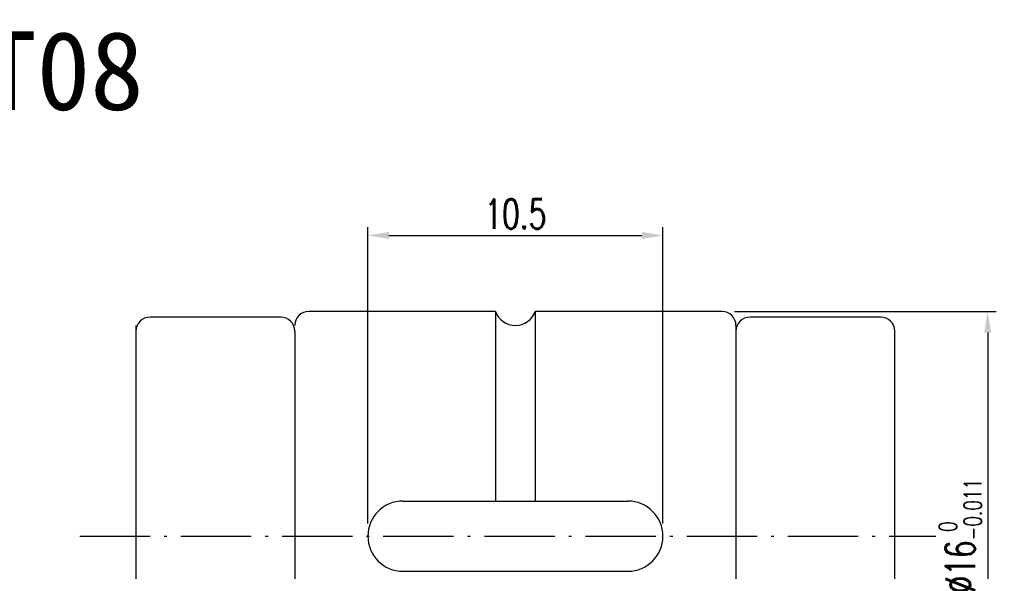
# Model space of a CAD drawing. Header units: millimetres. Extents: x 16 to 1153, y -526 to 762.
# Tile 42 of 42: x 51 to 86, y 46 to 65. Entities that reach past the tile are written whole.
import ezdxf
from ezdxf.enums import TextEntityAlignment as Align

# ---------------------------------------------------------------- set-up
doc = ezdxf.new("R2010")
doc.units = ezdxf.units.MM
doc.linetypes.add('CL-5', pattern=[7.1, 5, -1, 0.1, -1])
doc.layers.get('DEFPOINTS').update_dxf_attribs({"linetype": 'CONTINUOUS'})
for name, color, linetype in [('CHA', 7, 'CONTINUOUS'), ('CL', 1, 'CL-5'), ('DIM', 4, 'CONTINUOUS'), ('OUT', 3, 'CONTINUOUS')]:
    doc.layers.add(name, color=color, linetype=linetype)
doc.styles.add('DIM-7', font='SIMPLEX.shx', dxfattribs={"width": 0.7, "bigfont": 'chineset.shx'})
doc.styles.add('T', font='kaiu.ttf')
doc.dimstyles.new('CNS', dxfattribs={"dimtxt": 3.5, "dimasz": 2.5, "dimexe": 1, "dimexo": 1.5, "dimgap": 0.09, "dimtad": 0, "dimdsep": 46, "dimtxsty": 'DIM-7', "dimcen": 0.09, "dimclrd": 1, "dimclre": 1, "dimclrt": 4, "dimadec": 0, "dimazin": 0, "dimtfac": 1, "dimtix": 1, "dimtmove": 2, "dimatfit": 3, "dimfxl": 1, "dimtvp": 0.971429, "dimtolj": 1, "dimarcsym": 0})

# ---------------------------------------------------------------- blocks, each defined once
blk = doc.blocks.new('*D22')
at = {"layer": 'DEFPOINTS', "color": 0, "transparency": 16777216}
for p in [(76.051, 54.762), (76.051, 38.762), (85.508, 38.762)]:
    blk.add_point(p, dxfattribs=at)
at = {"layer": 'DIM', "color": 4, "lineweight": -2, "transparency": 16777216}
for p, q in [((76.501, 54.762), (85.808, 54.762)), ((85.508, 54.012), (85.508, 39.512)), ((76.501, 38.762), (85.808, 38.762))]:
    blk.add_line(p, q, dxfattribs=at)
at = {"layer": 'DIM', "color": 4, "transparency": 16777216}
for points in [[(85.383, 54.012), (85.633, 54.012), (85.508, 54.762)], [(85.383, 39.512), (85.633, 39.512), (85.508, 38.762)]]:
    blk.add_solid(points, dxfattribs=at)
at = {"layer": 'DIM', "color": 4, "transparency": 16777216, "insert": (84.533, 46.762), "char_height": 1.05, "attachment_point": 5, "rotation": 90, "style": 'DIM-7'}
blk.add_mtext('\\A1;%%c16{\\H0.630000;\\S 0^ -0.011;}', dxfattribs=at)
blk = doc.blocks.new('*D23')
at = {"layer": 'DEFPOINTS', "color": 0, "transparency": 16777216}
for p in [(73.951, 57.467), (63.451, 46.762), (73.951, 46.762)]:
    blk.add_point(p, dxfattribs=at)
at = {"layer": 'DIM', "color": 4, "lineweight": -2, "transparency": 16777216}
for p, q in [((63.451, 47.212), (63.451, 57.767)), ((64.201, 57.467), (73.201, 57.467)), ((73.951, 47.212), (73.951, 57.767))]:
    blk.add_line(p, q, dxfattribs=at)
at = {"layer": 'DIM', "color": 4, "transparency": 16777216}
for points in [[(64.201, 57.592), (64.201, 57.342), (63.451, 57.467)], [(73.201, 57.592), (73.201, 57.342), (73.951, 57.467)]]:
    blk.add_solid(points, dxfattribs=at)
at = {"layer": 'DIM', "color": 4, "transparency": 16777216, "insert": (68.701, 58.232), "char_height": 1.05, "attachment_point": 5, "style": 'DIM-7'}
blk.add_mtext('\\A1;10.5', dxfattribs=at)

msp = doc.modelspace()

# ---------------------------------------------------------------- linework, layer by layer
at = {"layer": 'CL', "ltscale": 0.5}
msp.add_line((53.201, 46.762), (83.664, 46.762), dxfattribs=at)
at = {"layer": 'OUT'}
for p, q in [((67.994, 54.762), (61.351, 54.762)), ((76.051, 54.762), (69.408, 54.762)), ((60.351, 54.562), (55.701, 54.562)), ((81.701, 54.562), (77.051, 54.562)), ((55.201, 54.262), (55.201, 39.262)), ((60.851, 54.062), (60.851, 39.462)), ((76.551, 54.262), (76.551, 39.262)), ((82.201, 39.462), (82.201, 54.062))]:
    msp.add_line(p, q, dxfattribs=at)
at = {"layer": 'OUT', "linetype": 'Continuous'}
for p, q in [((67.994, 54.762), (67.994, 48.012)), ((69.408, 54.762), (69.408, 48.012)), ((64.701, 48.012), (72.701, 48.012)), ((64.701, 45.512), (72.701, 45.512))]:
    msp.add_line(p, q, dxfattribs=at)
at = {"layer": 'OUT'}
for centre, start, end in [((61.351, 54.262), 90, 180), ((76.051, 54.262), 0, 90), ((55.701, 54.062), 90, 180), ((60.351, 54.062), 0, 90), ((77.051, 54.062), 90, 180), ((81.701, 54.062), 0, 90)]:
    msp.add_arc(centre, 0.5, start, end, dxfattribs=at)
at = {"layer": 'OUT', "linetype": 'Continuous'}
for centre, radius, start, end in [((68.701, 55.012), 0.75, 199.4712, 340.5288), ((64.701, 46.762), 1.25, 90, 270), ((72.701, 46.762), 1.25, 270, 90)]:
    msp.add_arc(centre, radius, start, end, dxfattribs=at)

# ---------------------------------------------------------------- texts
at = {"layer": 'CHA', "style": 'T'}
msp.add_text('SLT08', height=2.8, dxfattribs=at).set_placement((50.716, 63.334), align=Align.MIDDLE)

# ---------------------------------------------------------------- dimensions: what is measured, and where the dimension line sits
at = {"layer": 'DIM'}
dim = msp.add_linear_dim(base=(73.951, 57.467), p1=(63.451, 46.762), p2=(73.951, 46.762), dimstyle='CNS', override={"dimscale": 0.3, "dimgap": 0.8, "dimtad": 1, "dimclrd": 4, "dimclre": 4, "dimtm": 1e-09, "dimtfac": 0.6, "dimtmove": 1}, dxfattribs=at)
dim.commit()
dim.dimension.update_dxf_attribs({"geometry": '*D23', "text_midpoint": (68.701, 58.232)})
dim = msp.add_linear_dim(base=(85.508, 38.762), p1=(76.051, 54.762), p2=(76.051, 38.762), angle=90, text='%%c<>', dimstyle='CNS', override={"dimscale": 0.3, "dimgap": 0.8, "dimtad": 1, "dimclrd": 4, "dimclre": 4, "dimtol": 1, "dimlim": 0, "dimtm": 0.011, "dimtfac": 0.6, "dimtdec": 3, "dimtmove": 1}, dxfattribs=at)
dim.commit()
dim.dimension.update_dxf_attribs({"geometry": '*D22', "text_midpoint": (84.533, 46.762)})

doc.saveas('drawing.dxf')
